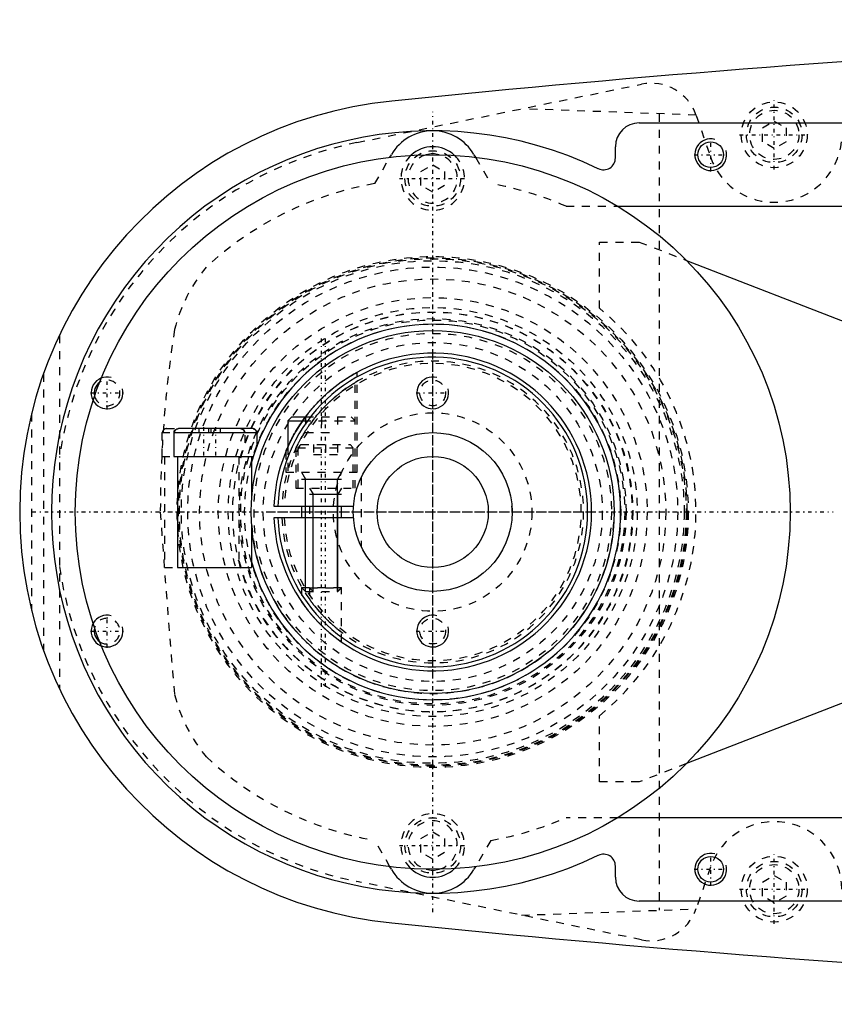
# Model space of a CAD drawing. Extents: x -502 to 139, y -105 to 105.
# Tile 1 of 9: x -502 to -399, y -62 to 62. Entities that reach past the tile are written whole.
import ezdxf

# ---------------------------------------------------------------- set-up
doc = ezdxf.new("R2010")
doc.units = 0
doc.linetypes.add('CENTER', pattern=[1.5, 0.45, -0.5, 0.05, -0.5])
doc.linetypes.add('DASHED', pattern=[2, 1, -1])
for name, color, linetype in [('AM_0', 7, 'CONTINUOUS'), ('AM_10', 7, 'CONTINUOUS'), ('AM_3', 7, 'DASHED'), ('AM_7', 7, 'CENTER')]:
    doc.layers.add(name, color=color, linetype=linetype)

msp = doc.modelspace()

# ---------------------------------------------------------------- linework, layer by layer
at = {"layer": 'AM_0', "color": 7, "linetype": 'CONTINUOUS'}
for p, q in [((-424, 49), (-325, 49)), ((-427, 44.59), (-427, 46)), ((-455.38, 44.68), (-455.19, 45)), ((-444.81, 45), (-444.62, 44.68)), ((-426.7, 38.5), (-333, 38.5)), ((-418.04, 31.68), (-372.56, 13.98)), ((-467.75, 12), (-468.25, 11.5)), ((-468.25, 11.5), (-468.25, 8.18)), ((-468.25, 11.5), (-466.36, 11.5)), ((-467.75, 12), (-466, 12)), ((-482.6, 10), (-482.6, 7)), ((-482.6, 10), (-472.1, 10)), ((-482.5, 10.15), (-482.5, 10.3)), ((-472.69, 10.5), (-482.01, 10.5)), ((-472.15, 10.22), (-472.15, 10)), ((-472.1, 8.42), (-472.1, 10)), ((-482.6, 7), (-472.59, 7)), ((-482.15, 7), (-482.15, -7)), ((-472.8, 7), (-472.8, 1.51)), ((-469.99, 0.75), (-459.97, 0.75)), ((-466.5, 0.75), (-466.5, -0.75)), ((-461.5, -0.75), (-461.5, 0.75)), ((-459.97, -0.75), (-469.99, -0.75)), ((-472.8, -1.51), (-472.8, -7)), ((-482.15, -7), (-472.8, -7)), ((-372.56, -13.98), (-418.04, -31.68)), ((-333, -38.5), (-426.7, -38.5)), ((-427, -46), (-427, -44.59)), ((-455.19, -45), (-455.38, -44.68)), ((-444.62, -44.68), (-444.81, -45)), ((-325, -49), (-424, -49))]:
    msp.add_line(p, q, dxfattribs=at)
for points in [[(-466, 12, 0), (-465.95, 12.07, 0), (-465.85, 12.2, 0), (-465.74, 12.34, 0), (-465.69, 12.4, 0), (-465.64, 12.47, 0), (-465.53, 12.6, 0), (-465.42, 12.73, 0), (-465.31, 12.86, 0), (-465.2, 12.99, 0), (-465.09, 13.12, 0), (-465.04, 13.19, 0), (-464.98, 13.25, 0), (-464.87, 13.38, 0), (-464.75, 13.5, 0), (-464.64, 13.63, 0), (-464.52, 13.75, 0), (-464.41, 13.87, 0), (-464.35, 13.93, 0), (-464.29, 13.99, 0), (-464.17, 14.11, 0), (-464.06, 14.23, 0), (-464, 14.28, 0)], [(-482.5, 10.15, 0), (-482.5, 10.15, 0), (-482.5, 10.16, 0), (-482.5, 10.16, 0), (-482.49, 10.16, 0), (-482.49, 10.17, 0), (-482.49, 10.17, 0), (-482.49, 10.18, 0), (-482.49, 10.18, 0), (-482.49, 10.19, 0), (-482.48, 10.19, 0), (-482.48, 10.2, 0), (-482.48, 10.2, 0), (-482.48, 10.2, 0), (-482.48, 10.21, 0), (-482.47, 10.21, 0), (-482.47, 10.22, 0), (-482.47, 10.22, 0), (-482.47, 10.23, 0), (-482.47, 10.23, 0), (-482.46, 10.24, 0), (-482.46, 10.24, 0), (-482.46, 10.24, 0), (-482.46, 10.25, 0), (-482.45, 10.25, 0), (-482.45, 10.26, 0), (-482.45, 10.26, 0), (-482.45, 10.26, 0), (-482.44, 10.27, 0), (-482.44, 10.27, 0), (-482.44, 10.28, 0), (-482.43, 10.28, 0), (-482.43, 10.29, 0), (-482.43, 10.29, 0), (-482.43, 10.29, 0), (-482.42, 10.3, 0), (-482.42, 10.3, 0), (-482.42, 10.31, 0), (-482.41, 10.31, 0), (-482.41, 10.32, 0), (-482.41, 10.32, 0), (-482.4, 10.32, 0), (-482.4, 10.32, 0), (-482.4, 10.33, 0), (-482.38, 10.34, 0), (-482.37, 10.36, 0), (-482.36, 10.36, 0), (-482.36, 10.37, 0), (-482.36, 10.37, 0), (-482.36, 10.37, 0), (-482.35, 10.37, 0), (-482.35, 10.38, 0), (-482.34, 10.38, 0), (-482.34, 10.39, 0), (-482.33, 10.39, 0), (-482.33, 10.39, 0), (-482.33, 10.39, 0), (-482.32, 10.4, 0), (-482.32, 10.4, 0), (-482.32, 10.4, 0), (-482.31, 10.4, 0), (-482.31, 10.41, 0), (-482.3, 10.41, 0), (-482.3, 10.41, 0), (-482.3, 10.41, 0), (-482.29, 10.42, 0), (-482.29, 10.42, 0), (-482.28, 10.42, 0), (-482.28, 10.43, 0), (-482.27, 10.43, 0), (-482.27, 10.43, 0), (-482.27, 10.43, 0), (-482.26, 10.44, 0), (-482.26, 10.44, 0), (-482.24, 10.45, 0), (-482.21, 10.46, 0), (-482.19, 10.47, 0), (-482.18, 10.47, 0), (-482.18, 10.47, 0), (-482.17, 10.47, 0), (-482.17, 10.48, 0), (-482.16, 10.48, 0), (-482.16, 10.48, 0), (-482.15, 10.48, 0), (-482.15, 10.48, 0), (-482.14, 10.48, 0), (-482.14, 10.48, 0), (-482.14, 10.49, 0), (-482.13, 10.49, 0), (-482.12, 10.49, 0), (-482.12, 10.49, 0), (-482.12, 10.49, 0), (-482.11, 10.49, 0), (-482.11, 10.49, 0), (-482.1, 10.49, 0), (-482.1, 10.49, 0), (-482.09, 10.49, 0), (-482.09, 10.49, 0), (-482.07, 10.5, 0), (-482.03, 10.5, 0), (-482.01, 10.5, 0)], [(-472.18, 10, 0), (-472.18, 10, 0), (-472.18, 10.01, 0), (-472.18, 10.02, 0), (-472.18, 10.02, 0), (-472.18, 10.02, 0), (-472.18, 10.03, 0), (-472.18, 10.04, 0), (-472.18, 10.05, 0), (-472.18, 10.05, 0), (-472.18, 10.06, 0), (-472.18, 10.07, 0), (-472.18, 10.07, 0), (-472.18, 10.08, 0), (-472.18, 10.08, 0), (-472.19, 10.09, 0), (-472.19, 10.1, 0), (-472.19, 10.11, 0), (-472.19, 10.11, 0), (-472.19, 10.11, 0), (-472.19, 10.12, 0), (-472.19, 10.13, 0), (-472.2, 10.13, 0), (-472.2, 10.13, 0), (-472.2, 10.14, 0), (-472.2, 10.15, 0), (-472.2, 10.15, 0), (-472.2, 10.16, 0), (-472.21, 10.16, 0), (-472.21, 10.17, 0), (-472.21, 10.18, 0), (-472.21, 10.18, 0), (-472.22, 10.19, 0), (-472.22, 10.19, 0), (-472.22, 10.2, 0), (-472.22, 10.2, 0), (-472.22, 10.21, 0), (-472.23, 10.22, 0), (-472.23, 10.22, 0), (-472.23, 10.23, 0), (-472.24, 10.23, 0), (-472.24, 10.23, 0), (-472.24, 10.24, 0), (-472.24, 10.25, 0), (-472.25, 10.25, 0), (-472.25, 10.26, 0), (-472.26, 10.27, 0), (-472.26, 10.27, 0), (-472.26, 10.27, 0), (-472.26, 10.28, 0), (-472.27, 10.29, 0), (-472.27, 10.29, 0), (-472.28, 10.3, 0), (-472.28, 10.3, 0), (-472.28, 10.31, 0), (-472.29, 10.31, 0), (-472.29, 10.32, 0), (-472.3, 10.32, 0), (-472.3, 10.33, 0), (-472.31, 10.33, 0), (-472.31, 10.34, 0), (-472.31, 10.34, 0), (-472.32, 10.34, 0), (-472.32, 10.35, 0), (-472.33, 10.35, 0), (-472.33, 10.35, 0), (-472.33, 10.36, 0), (-472.34, 10.36, 0), (-472.34, 10.37, 0), (-472.34, 10.37, 0), (-472.35, 10.37, 0), (-472.35, 10.38, 0), (-472.36, 10.38, 0), (-472.36, 10.39, 0), (-472.37, 10.39, 0), (-472.37, 10.4, 0), (-472.38, 10.4, 0), (-472.38, 10.4, 0), (-472.39, 10.4, 0), (-472.39, 10.41, 0), (-472.4, 10.41, 0), (-472.41, 10.42, 0), (-472.41, 10.42, 0), (-472.41, 10.42, 0), (-472.42, 10.42, 0), (-472.42, 10.43, 0), (-472.43, 10.43, 0), (-472.44, 10.44, 0), (-472.44, 10.44, 0), (-472.45, 10.44, 0), (-472.45, 10.44, 0), (-472.46, 10.45, 0), (-472.46, 10.45, 0), (-472.47, 10.45, 0), (-472.48, 10.46, 0), (-472.48, 10.46, 0), (-472.49, 10.46, 0), (-472.49, 10.46, 0), (-472.5, 10.46, 0), (-472.5, 10.47, 0), (-472.51, 10.47, 0), (-472.52, 10.47, 0), (-472.52, 10.47, 0), (-472.53, 10.48, 0), (-472.53, 10.48, 0), (-472.54, 10.48, 0), (-472.54, 10.48, 0), (-472.55, 10.48, 0), (-472.55, 10.48, 0), (-472.56, 10.48, 0), (-472.57, 10.49, 0), (-472.57, 10.49, 0), (-472.58, 10.49, 0), (-472.58, 10.49, 0), (-472.59, 10.49, 0), (-472.6, 10.49, 0), (-472.6, 10.49, 0), (-472.61, 10.49, 0), (-472.62, 10.5, 0), (-472.62, 10.5, 0), (-472.62, 10.5, 0), (-472.63, 10.5, 0), (-472.64, 10.5, 0), (-472.65, 10.5, 0), (-472.65, 10.5, 0), (-472.66, 10.5, 0), (-472.66, 10.5, 0), (-472.67, 10.5, 0), (-472.68, 10.5, 0), (-472.68, 10.5, 0), (-472.69, 10.5, 0)], [(-472.6, 10.49, 0), (-472.6, 10.49, 0), (-472.59, 10.49, 0), (-472.58, 10.49, 0), (-472.58, 10.49, 0), (-472.58, 10.49, 0), (-472.57, 10.49, 0), (-472.56, 10.48, 0), (-472.56, 10.48, 0), (-472.55, 10.48, 0), (-472.54, 10.48, 0), (-472.54, 10.48, 0), (-472.54, 10.48, 0), (-472.53, 10.48, 0), (-472.52, 10.47, 0), (-472.52, 10.47, 0), (-472.51, 10.47, 0), (-472.5, 10.47, 0), (-472.5, 10.47, 0), (-472.5, 10.46, 0), (-472.49, 10.46, 0), (-472.48, 10.46, 0), (-472.48, 10.46, 0)], [(-472.46, 10.45, 0), (-472.45, 10.44, 0), (-472.43, 10.43, 0), (-472.41, 10.42, 0), (-472.39, 10.41, 0)], [(-472.37, 10.39, 0), (-472.36, 10.39, 0), (-472.34, 10.37, 0), (-472.33, 10.35, 0), (-472.32, 10.35, 0), (-472.31, 10.34, 0), (-472.29, 10.32, 0), (-472.28, 10.3, 0), (-472.26, 10.28, 0), (-472.25, 10.25, 0), (-472.24, 10.23, 0), (-472.23, 10.22, 0), (-472.22, 10.21, 0), (-472.21, 10.19, 0), (-472.21, 10.16, 0), (-472.2, 10.14, 0), (-472.19, 10.11, 0), (-472.19, 10.09, 0), (-472.18, 10.08, 0), (-472.18, 10.06, 0), (-472.18, 10.04, 0), (-472.18, 10.01, 0), (-472.18, 10, 0)], [(-468.5, 7.6, 0), (-468.5, 7.6, 0), (-468.5, 7.6, 0), (-468.49, 7.61, 0), (-468.49, 7.62, 0), (-468.49, 7.63, 0), (-468.48, 7.64, 0), (-468.47, 7.67, 0), (-468.46, 7.69, 0), (-468.45, 7.72, 0), (-468.44, 7.75, 0), (-468.43, 7.77, 0), (-468.42, 7.78, 0), (-468.41, 7.82, 0), (-468.39, 7.86, 0), (-468.37, 7.9, 0), (-468.35, 7.95, 0), (-468.33, 8, 0), (-468.32, 8.02, 0), (-468.31, 8.05, 0), (-468.29, 8.1, 0), (-468.26, 8.15, 0), (-468.25, 8.18, 0)], [(-461.5, -16.36, 0), (-461.5, -16.36, 0), (-461.5, -16.36, 0), (-461.51, -16.36, 0), (-461.51, -16.35, 0), (-461.52, -16.35, 0), (-461.53, -16.34, 0), (-461.55, -16.33, 0), (-461.56, -16.32, 0), (-461.59, -16.3, 0), (-461.61, -16.29, 0), (-461.62, -16.28, 0), (-461.64, -16.27, 0), (-461.67, -16.24, 0), (-461.7, -16.22, 0), (-461.73, -16.2, 0), (-461.77, -16.17, 0), (-461.81, -16.14, 0), (-461.83, -16.12, 0), (-461.85, -16.11, 0), (-461.9, -16.08, 0), (-461.94, -16.04, 0), (-461.97, -16.02, 0), (-461.99, -16.01, 0), (-462.04, -15.97, 0), (-462.09, -15.93, 0), (-462.12, -15.91, 0), (-462.14, -15.89, 0), (-462.19, -15.85, 0), (-462.25, -15.81, 0), (-462.3, -15.77, 0), (-462.36, -15.73, 0), (-462.41, -15.68, 0), (-462.44, -15.66, 0), (-462.47, -15.63, 0), (-462.53, -15.59, 0), (-462.59, -15.54, 0), (-462.65, -15.49, 0), (-462.72, -15.44, 0), (-462.78, -15.38, 0), (-462.81, -15.36, 0), (-462.85, -15.33, 0), (-462.91, -15.28, 0), (-462.98, -15.22, 0), (-463.04, -15.16, 0), (-463.11, -15.11, 0), (-463.17, -15.05, 0), (-463.21, -15.02, 0), (-463.24, -14.99, 0), (-463.31, -14.93, 0), (-463.37, -14.87, 0), (-463.44, -14.81, 0), (-463.5, -14.75, 0), (-463.57, -14.69, 0), (-463.6, -14.66, 0), (-463.64, -14.63, 0), (-463.7, -14.57, 0), (-463.77, -14.51, 0), (-463.83, -14.45, 0), (-463.89, -14.39, 0), (-463.95, -14.33, 0), (-463.98, -14.3, 0), (-464.02, -14.27, 0), (-464.08, -14.21, 0), (-464.14, -14.15, 0), (-464.17, -14.12, 0), (-464.2, -14.08, 0), (-464.26, -14.02, 0), (-464.32, -13.96, 0), (-464.35, -13.93, 0), (-464.38, -13.9, 0), (-464.45, -13.83, 0), (-464.51, -13.77, 0), (-464.57, -13.7, 0), (-464.63, -13.64, 0), (-464.69, -13.57, 0), (-464.72, -13.54, 0), (-464.75, -13.5, 0), (-464.81, -13.44, 0), (-464.87, -13.37, 0), (-464.93, -13.31, 0), (-464.99, -13.24, 0), (-465.05, -13.17, 0), (-465.08, -13.14, 0), (-465.11, -13.11, 0), (-465.16, -13.04, 0), (-465.22, -12.98, 0), (-465.27, -12.91, 0), (-465.33, -12.85, 0), (-465.38, -12.78, 0), (-465.41, -12.75, 0), (-465.44, -12.72, 0), (-465.49, -12.65, 0), (-465.54, -12.59, 0), (-465.59, -12.53, 0), (-465.64, -12.47, 0), (-465.69, -12.41, 0), (-465.71, -12.38, 0), (-465.73, -12.35, 0), (-465.78, -12.29, 0), (-465.83, -12.23, 0), (-465.87, -12.17, 0), (-465.91, -12.12, 0), (-465.95, -12.06, 0), (-465.97, -12.03, 0), (-465.99, -12.01, 0), (-466.04, -11.95, 0), (-466.08, -11.9, 0), (-466.1, -11.87, 0), (-466.11, -11.85, 0), (-466.15, -11.79, 0), (-466.19, -11.74, 0), (-466.21, -11.72, 0), (-466.23, -11.69, 0), (-466.26, -11.65, 0), (-466.29, -11.6, 0), (-466.32, -11.56, 0), (-466.35, -11.52, 0), (-466.38, -11.48, 0), (-466.39, -11.46, 0), (-466.4, -11.45, 0), (-466.42, -11.42, 0), (-466.44, -11.39, 0), (-466.46, -11.37, 0), (-466.47, -11.34, 0), (-466.48, -11.33, 0), (-466.49, -11.32, 0), (-466.49, -11.32, 0), (-466.5, -11.31, 0), (-466.5, -11.3, 0), (-466.5, -11.3, 0)]]:
    msp.add_polyline3d(points, dxfattribs=at)
for centre, radius in [((-415, 45), 1.62), ((-450, 0), 45), ((-450, 0), 22.85), ((-450, 0), 10), ((-450, 0), 7), ((-415, -45), 1.62)]:
    msp.add_circle(centre, radius, dxfattribs=at)
for centre, radius, start, end in [((-252.42, -1937.95), 2000, 90.38915, 95.81789), ((-450, 0), 52, 95.6838, 264.3162), ((-424, 46), 3, 90, 180), ((-450, 0), 48, 64.2565, 295.7435), ((-450, 42), 6, 30.032, 149.968), ((-450, 42), 4, 46.8166, 133.1834), ((-450, 42), 3.1, 74.8839, 105.1161), ((-428.5, 44.59), 1.5, 244.2565, 0), ((-450, 0), 23.65, 195.4078, 164.5922), ((-450, 0), 20, 182.1491, 177.8509), ((-450, 0), 19.5, 182.2042, 177.7958), ((-491, 15), 1.62, 125.21, 194.5995), ((-482.1, 10), 0.5, 143.1301, 180), ((-472.6, 10), 0.5, 0, 25.8419), ((-491, -15), 1.62, 165.4005, 234.79), ((-428.5, -44.59), 1.5, 0, 115.7435), ((-450, -42), 6, 210.032, 329.968), ((-450, -42), 4, 226.8166, 313.1834), ((-450, -42), 3.1, 254.8839, 285.1161), ((-424, -46), 3, 180, 270), ((-252.42, 1937.95), 2000, 264.18211, 269.61085)]:
    msp.add_arc(centre, radius, start, end, dxfattribs=at)
at = {"layer": 'AM_10', "color": 7, "linetype": 'CONTINUOUS'}
for p, q in [((-466.5, 5), (-466.01, 4.15)), ((-461.5, 5), (-461.99, 4.15)), ((-466.5, 4.15), (-461.5, 4.15)), ((-466.01, -10), (-466.01, 4.15)), ((-461.99, -10), (-461.99, 4.15)), ((-465.5, 3), (-465.07, 2.26)), ((-461.5, 3), (-461.93, 2.26)), ((-465.5, 2.26), (-461.5, 2.26)), ((-465.07, -10), (-465.07, 2.26)), ((-461.93, -10), (-461.93, 2.26))]:
    msp.add_line(p, q, dxfattribs=at)
for centre in [(-415, 45), (-491, 15), (-450, 15), (-491, -15), (-450, -15), (-415, -45)]:
    msp.add_arc(centre, 2, 75, 15, dxfattribs=at)
at = {"layer": 'AM_3', "color": 6, "linetype": 'DASHED'}
for p, q in [((-459.54, 46.53), (-423.7, 53.88)), ((-416.84, 49.99), (-438.83, 50.78)), ((-421.5, 50.13), (-421.5, -50.13)), ((-416.82, 49.95), (-415.04, 44.74)), ((-408.5, 48.37), (-407, 49.23)), ((-408.5, 46.63), (-408.5, 48.37)), ((-407, 49.23), (-405.5, 48.37)), ((-405.5, 48.37), (-405.5, 46.63)), ((-407, 45.77), (-408.5, 46.63)), ((-405.5, 46.63), (-407, 45.77)), ((-457.3, 41.36), (-455.38, 44.68)), ((-444.62, 44.68), (-442.7, 41.36)), ((-451.5, 42.87), (-450, 43.73)), ((-450, 43.73), (-448.5, 42.87)), ((-451.5, 41.13), (-451.5, 42.87)), ((-448.5, 42.87), (-448.5, 41.13)), ((-450, 40.27), (-451.5, 41.13)), ((-448.5, 41.13), (-450, 40.27)), ((-433.21, 38.5), (-426.7, 38.5)), ((-429, 34), (-424, 34)), ((-429, 25.65), (-429, 34)), ((-424, 34), (-418.04, 31.68)), ((-497, 22.25), (-497, -22.25)), ((-499, 17.41), (-499, -17.41)), ((-459.5, 5), (-459.5, 17.6)), ((-459.75, 3), (-459.75, 16.31)), ((-500.5, 12.4), (-500.5, -12.4)), ((-466.36, 11.5), (-459.75, 11.5)), ((-466, 12), (-460.25, 12)), ((-466, 12), (-466, 10)), ((-464, 12), (-464, 10)), ((-462, 12), (-462, 10)), ((-459.75, 11.5), (-460.25, 12)), ((-484.1, 10), (-484.1, 7)), ((-484.1, 10), (-482.6, 10)), ((-483.51, 10.5), (-482.01, 10.5)), ((-482.5, 10.15), (-482.5, 10)), ((-479.45, 10.5), (-479.45, 10)), ((-478.25, 10.5), (-478.25, 10)), ((-477.95, 10.5), (-477.95, 10)), ((-476.75, 10.5), (-476.75, 10)), ((-473.6, 8.69), (-473.6, 10)), ((-466, 10), (-462, 10)), ((-468.5, 7.6), (-468.5, 5)), ((-468.25, 8.18), (-468.25, 5)), ((-467.25, 7.96), (-467.25, 3)), ((-466.6, 8.5), (-467, 8.1)), ((-467, 8.1), (-467, 3)), ((-467, 8.1), (-460, 8.1)), ((-466.6, 8.5), (-460.4, 8.5)), ((-465, 8.5), (-465, 7.25)), ((-463.5, 8.5), (-463.5, 7.25)), ((-462, 8.5), (-462, 7.25)), ((-460, 8.1), (-460.4, 8.5)), ((-460, 3), (-460, 8.1)), ((-484.1, 7), (-482.15, 7)), ((-483.75, 7), (-483.75, -7)), ((-474.4, 7), (-474.4, -7)), ((-465, 7.25), (-462, 7.25)), ((-468.5, 5), (-459.5, 5)), ((-459, 4.36), (-459, -4.36)), ((-467.25, 3), (-459.75, 3)), ((-468.99, 0.75), (-468.68, 0.75)), ((-465.5, 0.75), (-465.5, -0.75)), ((-468.68, -0.75), (-468.99, -0.75)), ((-483.75, -7), (-482.15, -7)), ((-466.5, -9.51), (-466.5, -11.3)), ((-466.5, -9.51), (-466.01, -10)), ((-466.5, -9.51), (-461.5, -9.51)), ((-465.5, -9.57), (-465.5, -10.99)), ((-465.5, -9.57), (-465.07, -10)), ((-465.5, -9.57), (-461.5, -9.57)), ((-461.99, -10), (-461.5, -9.51)), ((-461.93, -10), (-461.5, -9.57)), ((-461.5, -16.36), (-461.5, -9.51)), ((-466.01, -10), (-461.93, -10)), ((-429, -34), (-429, -25.65)), ((-418.04, -31.68), (-424, -34)), ((-424, -34), (-429, -34)), ((-426.7, -38.5), (-433.21, -38.5)), ((-451.5, -41.13), (-450, -40.27)), ((-450, -40.27), (-448.5, -41.13)), ((-455.38, -44.68), (-457.3, -41.36)), ((-451.5, -42.87), (-451.5, -41.13)), ((-448.5, -41.13), (-448.5, -42.87)), ((-442.7, -41.36), (-444.62, -44.68)), ((-450, -43.73), (-451.5, -42.87)), ((-448.5, -42.87), (-450, -43.73)), ((-415.04, -44.74), (-416.82, -49.95)), ((-408.5, -46.63), (-407, -45.77)), ((-407, -45.77), (-405.5, -46.63)), ((-423.7, -53.88), (-459.54, -46.53)), ((-408.5, -48.37), (-408.5, -46.63)), ((-405.5, -46.63), (-405.5, -48.37)), ((-407, -49.23), (-408.5, -48.37)), ((-405.5, -48.37), (-407, -49.23)), ((-438.83, -50.78), (-416.84, -49.99))]:
    msp.add_line(p, q, dxfattribs=at)
for points in [[(-464, 14.28, 0), (-463.85, 14.43, 0), (-463.52, 14.73, 0), (-463.19, 15.03, 0), (-463.02, 15.18, 0), (-462.85, 15.32, 0), (-462.65, 15.49, 0), (-462.6, 15.53, 0), (-462.54, 15.58, 0), (-462.51, 15.6, 0), (-462.48, 15.63, 0), (-462.43, 15.67, 0), (-462.37, 15.72, 0), (-462.31, 15.76, 0), (-462.26, 15.81, 0), (-462.2, 15.85, 0), (-462.17, 15.87, 0), (-462.14, 15.89, 0), (-462.09, 15.94, 0), (-462.03, 15.98, 0), (-461.97, 16.02, 0), (-461.92, 16.06, 0), (-461.86, 16.1, 0), (-461.83, 16.12, 0), (-461.81, 16.14, 0), (-461.75, 16.18, 0), (-461.7, 16.22, 0), (-461.64, 16.26, 0), (-461.59, 16.3, 0), (-461.53, 16.34, 0), (-461.51, 16.36, 0), (-461.48, 16.38, 0), (-461.43, 16.41, 0), (-461.37, 16.45, 0), (-461.32, 16.49, 0), (-461.27, 16.52, 0), (-461.22, 16.56, 0), (-461.19, 16.57, 0), (-461.17, 16.59, 0), (-461.12, 16.62, 0), (-461.07, 16.66, 0), (-461.04, 16.67, 0), (-461.02, 16.69, 0), (-460.97, 16.72, 0), (-460.92, 16.75, 0), (-460.9, 16.77, 0), (-460.88, 16.78, 0), (-460.83, 16.81, 0), (-460.78, 16.84, 0), (-460.74, 16.87, 0), (-460.69, 16.9, 0), (-460.65, 16.93, 0), (-460.63, 16.94, 0), (-460.6, 16.96, 0), (-460.56, 16.98, 0), (-460.52, 17.01, 0), (-460.47, 17.04, 0), (-460.43, 17.06, 0), (-460.39, 17.09, 0), (-460.37, 17.1, 0), (-460.35, 17.11, 0), (-460.31, 17.14, 0), (-460.27, 17.16, 0), (-460.23, 17.19, 0), (-460.19, 17.21, 0), (-460.15, 17.23, 0), (-460.14, 17.24, 0), (-460.12, 17.25, 0), (-460.08, 17.27, 0), (-460.05, 17.29, 0), (-460.01, 17.31, 0), (-459.98, 17.33, 0), (-459.95, 17.35, 0), (-459.93, 17.36, 0), (-459.92, 17.37, 0), (-459.89, 17.39, 0), (-459.86, 17.4, 0), (-459.83, 17.42, 0), (-459.8, 17.43, 0), (-459.77, 17.45, 0), (-459.76, 17.46, 0), (-459.75, 17.46, 0), (-459.73, 17.48, 0), (-459.7, 17.49, 0), (-459.69, 17.49, 0), (-459.68, 17.5, 0), (-459.66, 17.51, 0), (-459.64, 17.52, 0), (-459.63, 17.53, 0), (-459.62, 17.53, 0), (-459.61, 17.54, 0), (-459.59, 17.55, 0), (-459.58, 17.56, 0), (-459.56, 17.56, 0), (-459.55, 17.57, 0), (-459.55, 17.57, 0), (-459.54, 17.58, 0), (-459.53, 17.58, 0), (-459.52, 17.59, 0), (-459.52, 17.59, 0), (-459.51, 17.59, 0), (-459.51, 17.6, 0), (-459.51, 17.6, 0), (-459.5, 17.6, 0), (-459.5, 17.6, 0), (-459.5, 17.6, 0), (-459.5, 17.6, 0)], [(-464.73, 12, 0), (-464.58, 12.19, 0), (-464.26, 12.55, 0), (-463.94, 12.91, 0), (-463.78, 13.08, 0), (-463.62, 13.25, 0), (-463.43, 13.44, 0), (-463.38, 13.49, 0), (-463.32, 13.55, 0), (-463.29, 13.58, 0), (-463.27, 13.6, 0), (-463.21, 13.66, 0), (-463.15, 13.71, 0), (-463.09, 13.77, 0), (-463.04, 13.82, 0), (-462.98, 13.88, 0), (-462.95, 13.9, 0), (-462.92, 13.93, 0), (-462.86, 13.99, 0), (-462.8, 14.04, 0), (-462.74, 14.09, 0), (-462.68, 14.15, 0), (-462.62, 14.2, 0), (-462.59, 14.23, 0), (-462.56, 14.25, 0), (-462.5, 14.31, 0), (-462.44, 14.36, 0), (-462.38, 14.41, 0), (-462.32, 14.46, 0), (-462.26, 14.51, 0), (-462.23, 14.54, 0), (-462.2, 14.56, 0), (-462.14, 14.61, 0), (-462.08, 14.66, 0), (-462.02, 14.71, 0), (-461.96, 14.76, 0), (-461.9, 14.81, 0), (-461.87, 14.83, 0), (-461.84, 14.86, 0), (-461.78, 14.9, 0), (-461.73, 14.95, 0), (-461.7, 14.97, 0), (-461.67, 15, 0), (-461.61, 15.04, 0), (-461.55, 15.09, 0), (-461.52, 15.11, 0), (-461.49, 15.13, 0), (-461.44, 15.17, 0), (-461.38, 15.21, 0), (-461.32, 15.26, 0), (-461.27, 15.3, 0), (-461.21, 15.34, 0), (-461.19, 15.36, 0), (-461.16, 15.38, 0), (-461.11, 15.42, 0), (-461.05, 15.45, 0), (-461, 15.49, 0), (-460.95, 15.53, 0), (-460.9, 15.56, 0), (-460.88, 15.58, 0), (-460.85, 15.6, 0), (-460.8, 15.63, 0), (-460.76, 15.66, 0), (-460.71, 15.7, 0), (-460.66, 15.73, 0), (-460.62, 15.76, 0), (-460.59, 15.77, 0), (-460.57, 15.79, 0), (-460.52, 15.82, 0), (-460.48, 15.85, 0), (-460.44, 15.88, 0), (-460.39, 15.9, 0), (-460.35, 15.93, 0), (-460.33, 15.94, 0), (-460.31, 15.96, 0), (-460.27, 15.98, 0), (-460.23, 16.01, 0), (-460.2, 16.03, 0), (-460.16, 16.05, 0), (-460.13, 16.08, 0), (-460.11, 16.09, 0), (-460.09, 16.1, 0), (-460.06, 16.12, 0), (-460.03, 16.14, 0), (-460.02, 16.15, 0), (-460, 16.15, 0), (-459.97, 16.17, 0), (-459.95, 16.19, 0), (-459.93, 16.2, 0), (-459.92, 16.2, 0), (-459.9, 16.22, 0), (-459.88, 16.23, 0), (-459.86, 16.24, 0), (-459.84, 16.25, 0), (-459.82, 16.26, 0), (-459.82, 16.27, 0), (-459.81, 16.27, 0), (-459.8, 16.28, 0), (-459.78, 16.29, 0), (-459.77, 16.29, 0), (-459.77, 16.3, 0), (-459.76, 16.3, 0), (-459.76, 16.3, 0), (-459.75, 16.3, 0), (-459.75, 16.31, 0), (-459.75, 16.31, 0), (-459.75, 16.31, 0)], [(-468.25, 8.18, 0), (-468.21, 8.27, 0), (-468.13, 8.44, 0), (-468.04, 8.63, 0), (-467.99, 8.73, 0), (-467.95, 8.83, 0), (-467.84, 9.03, 0), (-467.74, 9.24, 0), (-467.63, 9.45, 0), (-467.51, 9.66, 0), (-467.4, 9.87, 0), (-467.33, 9.98, 0), (-467.27, 10.08, 0), (-467.14, 10.3, 0), (-467.01, 10.52, 0), (-466.87, 10.75, 0), (-466.72, 10.97, 0), (-466.57, 11.2, 0), (-466.49, 11.31, 0), (-466.41, 11.43, 0), (-466.25, 11.66, 0), (-466.09, 11.89, 0), (-466, 12, 0)], [(-466, 10.25, 0), (-465.97, 10.29, 0), (-465.91, 10.39, 0), (-465.85, 10.48, 0), (-465.81, 10.53, 0), (-465.78, 10.58, 0), (-465.72, 10.68, 0), (-465.65, 10.78, 0), (-465.58, 10.87, 0), (-465.51, 10.97, 0), (-465.44, 11.07, 0), (-465.41, 11.12, 0), (-465.37, 11.17, 0), (-465.3, 11.27, 0), (-465.23, 11.36, 0), (-465.15, 11.46, 0), (-465.08, 11.56, 0), (-465, 11.66, 0), (-464.96, 11.71, 0), (-464.93, 11.76, 0), (-464.85, 11.85, 0), (-464.77, 11.95, 0), (-464.73, 12, 0)], [(-483.93, 10.28, 0), (-483.94, 10.28, 0), (-483.95, 10.26, 0), (-483.96, 10.25, 0), (-483.96, 10.24, 0), (-483.96, 10.23, 0), (-483.97, 10.22, 0), (-483.98, 10.2, 0), (-483.98, 10.19, 0), (-483.99, 10.17, 0), (-484, 10.16, 0), (-484, 10.15, 0), (-484, 10.14, 0), (-484.01, 10.13, 0), (-484.01, 10.11, 0), (-484.01, 10.09, 0), (-484.02, 10.07, 0), (-484.02, 10.06, 0), (-484.02, 10.05, 0), (-484.02, 10.04, 0), (-484.02, 10.02, 0), (-484.02, 10.01, 0), (-484.02, 10, 0)], [(-484, 10.14, 0), (-484, 10.13, 0), (-484.01, 10.12, 0), (-484.01, 10.12, 0), (-484.01, 10.11, 0), (-484.01, 10.11, 0), (-484.01, 10.1, 0), (-484.01, 10.09, 0), (-484.01, 10.09, 0), (-484.02, 10.08, 0), (-484.02, 10.07, 0), (-484.02, 10.07, 0), (-484.02, 10.06, 0), (-484.02, 10.06, 0), (-484.02, 10.05, 0), (-484.02, 10.04, 0), (-484.02, 10.03, 0), (-484.02, 10.03, 0), (-484.02, 10.02, 0), (-484.02, 10.02, 0), (-484.02, 10.01, 0), (-484.02, 10, 0), (-484.02, 10, 0)], [(-483.98, 10.2, 0), (-483.98, 10.2, 0), (-483.99, 10.18, 0), (-483.99, 10.17, 0), (-484, 10.16, 0)], [(-484, 10.16, 0), (-484, 10.16, 0), (-484, 10.15, 0), (-484, 10.14, 0), (-484, 10.14, 0)], [(-483.97, 10.23, 0), (-483.97, 10.22, 0), (-483.97, 10.21, 0), (-483.98, 10.21, 0), (-483.98, 10.2, 0)], [(-483.94, 10.27, 0), (-483.95, 10.26, 0), (-483.96, 10.25, 0), (-483.96, 10.23, 0), (-483.97, 10.23, 0)], [(-483.93, 10.28, 0), (-483.93, 10.28, 0), (-483.94, 10.28, 0), (-483.94, 10.27, 0), (-483.94, 10.27, 0)], [(-483.51, 10.5, 0), (-483.53, 10.5, 0), (-483.55, 10.5, 0), (-483.58, 10.5, 0), (-483.59, 10.49, 0), (-483.61, 10.49, 0), (-483.64, 10.49, 0), (-483.66, 10.48, 0), (-483.69, 10.47, 0), (-483.71, 10.46, 0), (-483.74, 10.45, 0), (-483.75, 10.44, 0), (-483.76, 10.44, 0), (-483.79, 10.42, 0), (-483.81, 10.41, 0), (-483.83, 10.39, 0), (-483.85, 10.37, 0), (-483.87, 10.36, 0), (-483.88, 10.35, 0), (-483.89, 10.34, 0), (-483.91, 10.32, 0), (-483.92, 10.3, 0), (-483.93, 10.28, 0)], [(-483.9, 10.33, 0), (-483.9, 10.32, 0), (-483.92, 10.31, 0), (-483.93, 10.29, 0), (-483.93, 10.28, 0)], [(-483.88, 10.35, 0), (-483.88, 10.34, 0), (-483.89, 10.34, 0), (-483.89, 10.33, 0), (-483.9, 10.33, 0)], [(-483.51, 10.5, 0), (-483.52, 10.5, 0), (-483.55, 10.5, 0), (-483.57, 10.5, 0), (-483.58, 10.5, 0), (-483.59, 10.49, 0), (-483.62, 10.49, 0), (-483.64, 10.48, 0), (-483.66, 10.48, 0), (-483.68, 10.47, 0), (-483.7, 10.46, 0), (-483.71, 10.46, 0), (-483.72, 10.46, 0), (-483.74, 10.45, 0), (-483.76, 10.44, 0), (-483.78, 10.42, 0), (-483.8, 10.41, 0), (-483.82, 10.4, 0), (-483.83, 10.39, 0), (-483.84, 10.38, 0), (-483.86, 10.37, 0), (-483.87, 10.35, 0), (-483.88, 10.35, 0)], [(-474.19, 10.5, 0), (-474.18, 10.5, 0), (-474.18, 10.5, 0), (-474.17, 10.5, 0), (-474.16, 10.5, 0), (-474.16, 10.5, 0), (-474.15, 10.5, 0), (-474.15, 10.5, 0), (-474.14, 10.5, 0), (-474.13, 10.5, 0), (-474.12, 10.5, 0), (-474.12, 10.5, 0), (-474.12, 10.5, 0), (-474.11, 10.49, 0), (-474.1, 10.49, 0), (-474.1, 10.49, 0), (-474.09, 10.49, 0), (-474.08, 10.49, 0), (-474.08, 10.49, 0), (-474.07, 10.49, 0), (-474.07, 10.49, 0), (-474.06, 10.48, 0), (-474.05, 10.48, 0), (-474.05, 10.48, 0), (-474.04, 10.48, 0), (-474.04, 10.48, 0), (-474.03, 10.48, 0), (-474.03, 10.48, 0), (-474.02, 10.47, 0), (-474.02, 10.47, 0), (-474.01, 10.47, 0), (-474, 10.47, 0), (-474, 10.46, 0), (-473.99, 10.46, 0), (-473.99, 10.46, 0), (-473.98, 10.46, 0), (-473.98, 10.46, 0), (-473.97, 10.45, 0), (-473.96, 10.45, 0), (-473.96, 10.45, 0), (-473.95, 10.44, 0), (-473.95, 10.44, 0), (-473.94, 10.44, 0), (-473.94, 10.44, 0), (-473.93, 10.43, 0), (-473.92, 10.43, 0), (-473.92, 10.42, 0), (-473.91, 10.42, 0), (-473.91, 10.42, 0), (-473.91, 10.42, 0), (-473.9, 10.41, 0), (-473.89, 10.41, 0), (-473.89, 10.4, 0), (-473.88, 10.4, 0), (-473.88, 10.4, 0), (-473.87, 10.4, 0), (-473.87, 10.39, 0), (-473.86, 10.39, 0), (-473.86, 10.38, 0), (-473.85, 10.38, 0), (-473.85, 10.37, 0), (-473.84, 10.37, 0), (-473.84, 10.37, 0), (-473.84, 10.36, 0), (-473.83, 10.36, 0), (-473.83, 10.35, 0), (-473.83, 10.35, 0), (-473.82, 10.35, 0), (-473.82, 10.34, 0), (-473.81, 10.34, 0), (-473.81, 10.34, 0), (-473.81, 10.33, 0), (-473.8, 10.33, 0), (-473.8, 10.32, 0), (-473.79, 10.32, 0), (-473.79, 10.31, 0), (-473.78, 10.31, 0), (-473.78, 10.3, 0), (-473.78, 10.3, 0), (-473.77, 10.29, 0), (-473.77, 10.29, 0), (-473.76, 10.28, 0), (-473.76, 10.27, 0), (-473.76, 10.27, 0), (-473.76, 10.27, 0), (-473.75, 10.26, 0), (-473.75, 10.25, 0), (-473.74, 10.25, 0), (-473.74, 10.24, 0), (-473.74, 10.23, 0), (-473.74, 10.23, 0), (-473.73, 10.23, 0), (-473.73, 10.22, 0), (-473.73, 10.22, 0), (-473.72, 10.21, 0), (-473.72, 10.2, 0), (-473.72, 10.2, 0), (-473.72, 10.19, 0), (-473.72, 10.19, 0), (-473.71, 10.18, 0), (-473.71, 10.18, 0), (-473.71, 10.17, 0), (-473.71, 10.16, 0), (-473.7, 10.16, 0), (-473.7, 10.15, 0), (-473.7, 10.15, 0), (-473.7, 10.14, 0), (-473.7, 10.13, 0), (-473.7, 10.13, 0), (-473.69, 10.13, 0), (-473.69, 10.12, 0), (-473.69, 10.11, 0), (-473.69, 10.11, 0), (-473.69, 10.11, 0), (-473.69, 10.1, 0), (-473.69, 10.09, 0), (-473.68, 10.08, 0), (-473.68, 10.08, 0), (-473.68, 10.07, 0), (-473.68, 10.07, 0), (-473.68, 10.06, 0), (-473.68, 10.05, 0), (-473.68, 10.05, 0), (-473.68, 10.04, 0), (-473.68, 10.03, 0), (-473.68, 10.02, 0), (-473.68, 10.02, 0), (-473.68, 10.02, 0), (-473.68, 10.01, 0), (-473.68, 10, 0), (-473.68, 10, 0)], [(-474.19, 10.5, 0), (-474.18, 10.5, 0), (-474.18, 10.5, 0), (-474.17, 10.5, 0), (-474.16, 10.5, 0), (-474.16, 10.5, 0), (-474.15, 10.5, 0), (-474.15, 10.5, 0), (-474.14, 10.5, 0), (-474.13, 10.5, 0), (-474.12, 10.5, 0), (-474.12, 10.5, 0), (-474.12, 10.5, 0), (-474.11, 10.49, 0), (-474.1, 10.49, 0), (-474.1, 10.49, 0), (-474.09, 10.49, 0), (-474.08, 10.49, 0), (-474.08, 10.49, 0), (-474.07, 10.49, 0), (-474.07, 10.49, 0), (-474.06, 10.48, 0), (-474.05, 10.48, 0), (-474.05, 10.48, 0), (-474.04, 10.48, 0), (-474.04, 10.48, 0), (-474.03, 10.48, 0), (-474.03, 10.48, 0), (-474.02, 10.47, 0), (-474.02, 10.47, 0), (-474.01, 10.47, 0), (-474, 10.47, 0), (-474, 10.46, 0), (-473.99, 10.46, 0), (-473.99, 10.46, 0), (-473.98, 10.46, 0), (-473.98, 10.46, 0), (-473.97, 10.45, 0), (-473.96, 10.45, 0), (-473.96, 10.45, 0), (-473.95, 10.44, 0), (-473.95, 10.44, 0), (-473.94, 10.44, 0), (-473.94, 10.44, 0), (-473.93, 10.43, 0), (-473.92, 10.43, 0), (-473.92, 10.42, 0), (-473.91, 10.42, 0), (-473.91, 10.42, 0), (-473.91, 10.42, 0), (-473.9, 10.41, 0), (-473.89, 10.41, 0), (-473.89, 10.4, 0), (-473.88, 10.4, 0), (-473.88, 10.4, 0), (-473.87, 10.4, 0), (-473.87, 10.39, 0), (-473.86, 10.39, 0), (-473.86, 10.38, 0), (-473.85, 10.38, 0), (-473.85, 10.37, 0), (-473.84, 10.37, 0), (-473.84, 10.37, 0), (-473.84, 10.36, 0), (-473.83, 10.36, 0), (-473.83, 10.35, 0), (-473.83, 10.35, 0), (-473.82, 10.35, 0), (-473.82, 10.34, 0), (-473.81, 10.34, 0), (-473.81, 10.34, 0), (-473.81, 10.33, 0), (-473.8, 10.33, 0), (-473.8, 10.32, 0), (-473.79, 10.32, 0), (-473.79, 10.31, 0), (-473.78, 10.31, 0), (-473.78, 10.3, 0), (-473.78, 10.3, 0), (-473.77, 10.29, 0), (-473.77, 10.29, 0), (-473.76, 10.28, 0), (-473.76, 10.27, 0), (-473.76, 10.27, 0), (-473.76, 10.27, 0), (-473.75, 10.26, 0), (-473.75, 10.25, 0), (-473.74, 10.25, 0), (-473.74, 10.24, 0), (-473.74, 10.23, 0), (-473.74, 10.23, 0), (-473.73, 10.23, 0), (-473.73, 10.22, 0), (-473.73, 10.22, 0), (-473.72, 10.21, 0), (-473.72, 10.2, 0), (-473.72, 10.2, 0), (-473.72, 10.19, 0), (-473.72, 10.19, 0), (-473.71, 10.18, 0), (-473.71, 10.18, 0), (-473.71, 10.17, 0), (-473.71, 10.16, 0), (-473.7, 10.16, 0), (-473.7, 10.15, 0), (-473.7, 10.15, 0), (-473.7, 10.14, 0), (-473.7, 10.13, 0), (-473.7, 10.13, 0), (-473.69, 10.13, 0), (-473.69, 10.12, 0), (-473.69, 10.11, 0), (-473.69, 10.11, 0), (-473.69, 10.11, 0), (-473.69, 10.1, 0), (-473.69, 10.09, 0), (-473.68, 10.08, 0), (-473.68, 10.08, 0), (-473.68, 10.07, 0), (-473.68, 10.07, 0), (-473.68, 10.06, 0), (-473.68, 10.05, 0), (-473.68, 10.05, 0), (-473.68, 10.04, 0), (-473.68, 10.03, 0), (-473.68, 10.02, 0), (-473.68, 10.02, 0), (-473.68, 10.02, 0), (-473.68, 10.01, 0), (-473.68, 10, 0), (-473.68, 10, 0)], [(-473.98, 10.46, 0), (-473.99, 10.46, 0), (-474, 10.46, 0), (-474.01, 10.47, 0), (-474.01, 10.47, 0), (-474.02, 10.47, 0), (-474.03, 10.48, 0), (-474.04, 10.48, 0), (-474.05, 10.48, 0), (-474.06, 10.49, 0), (-474.08, 10.49, 0), (-474.08, 10.49, 0), (-474.09, 10.49, 0), (-474.1, 10.49, 0), (-474.11, 10.49, 0), (-474.12, 10.5, 0), (-474.13, 10.5, 0), (-474.15, 10.5, 0), (-474.15, 10.5, 0), (-474.16, 10.5, 0), (-474.17, 10.5, 0), (-474.18, 10.5, 0), (-474.19, 10.5, 0)], [(-473.89, 10.41, 0), (-473.91, 10.42, 0), (-473.94, 10.44, 0), (-473.97, 10.45, 0), (-473.98, 10.46, 0)], [(-473.68, 10, 0), (-473.68, 10.01, 0), (-473.68, 10.04, 0), (-473.68, 10.07, 0), (-473.68, 10.08, 0), (-473.69, 10.09, 0), (-473.69, 10.12, 0), (-473.7, 10.15, 0), (-473.71, 10.17, 0), (-473.72, 10.2, 0), (-473.73, 10.22, 0), (-473.74, 10.23, 0), (-473.74, 10.24, 0), (-473.76, 10.27, 0), (-473.77, 10.29, 0), (-473.79, 10.31, 0), (-473.81, 10.33, 0), (-473.82, 10.35, 0), (-473.83, 10.36, 0), (-473.84, 10.37, 0), (-473.86, 10.39, 0), (-473.88, 10.4, 0), (-473.89, 10.41, 0)], [(-472.48, 10.46, 0), (-472.48, 10.46, 0), (-472.47, 10.45, 0), (-472.46, 10.45, 0), (-472.46, 10.45, 0)], [(-472.39, 10.41, 0), (-472.39, 10.41, 0), (-472.38, 10.4, 0), (-472.38, 10.4, 0), (-472.37, 10.39, 0)], [(-467.25, 7.96, 0), (-467.25, 7.96, 0), (-467.25, 7.97, 0), (-467.25, 7.97, 0), (-467.25, 7.97, 0), (-467.25, 7.97, 0), (-467.25, 7.97, 0), (-467.24, 7.98, 0), (-467.24, 7.98, 0), (-467.24, 7.99, 0), (-467.24, 7.99, 0), (-467.24, 7.99, 0), (-467.23, 8, 0), (-467.23, 8, 0), (-467.23, 8.01, 0), (-467.22, 8.02, 0), (-467.22, 8.03, 0), (-467.22, 8.04, 0), (-467.21, 8.04, 0), (-467.21, 8.05, 0), (-467.21, 8.06, 0), (-467.2, 8.07, 0), (-467.2, 8.08, 0), (-467.19, 8.08, 0), (-467.19, 8.1, 0), (-467.18, 8.11, 0), (-467.18, 8.11, 0), (-467.18, 8.12, 0), (-467.17, 8.14, 0), (-467.16, 8.15, 0), (-467.16, 8.16, 0), (-467.15, 8.18, 0), (-467.14, 8.2, 0), (-467.14, 8.2, 0), (-467.13, 8.21, 0), (-467.13, 8.23, 0), (-467.12, 8.25, 0), (-467.11, 8.26, 0), (-467.1, 8.28, 0), (-467.09, 8.3, 0), (-467.09, 8.31, 0), (-467.08, 8.32, 0), (-467.07, 8.34, 0), (-467.06, 8.36, 0), (-467.03, 8.43, 0), (-466.96, 8.56, 0), (-466.89, 8.7, 0), (-466.85, 8.78, 0), (-466.81, 8.85, 0), (-466.73, 9.01, 0), (-466.64, 9.17, 0), (-466.55, 9.33, 0), (-466.46, 9.49, 0), (-466.37, 9.65, 0), (-466.32, 9.73, 0), (-466.27, 9.82, 0), (-466.16, 9.99, 0), (-466.06, 10.16, 0), (-466, 10.25, 0)], [(-461.5, -15.12, 0), (-461.5, -15.12, 0), (-461.5, -15.12, 0), (-461.51, -15.12, 0), (-461.51, -15.12, 0), (-461.51, -15.11, 0), (-461.52, -15.11, 0), (-461.54, -15.1, 0), (-461.55, -15.09, 0), (-461.57, -15.07, 0), (-461.59, -15.06, 0), (-461.6, -15.05, 0), (-461.61, -15.04, 0), (-461.63, -15.02, 0), (-461.66, -15, 0), (-461.69, -14.98, 0), (-461.72, -14.96, 0), (-461.75, -14.93, 0), (-461.77, -14.92, 0), (-461.78, -14.9, 0), (-461.82, -14.88, 0), (-461.86, -14.85, 0), (-461.87, -14.83, 0), (-461.89, -14.82, 0), (-461.93, -14.79, 0), (-461.97, -14.75, 0), (-461.99, -14.74, 0), (-462.01, -14.72, 0), (-462.05, -14.69, 0), (-462.1, -14.65, 0), (-462.14, -14.62, 0), (-462.18, -14.58, 0), (-462.23, -14.54, 0), (-462.25, -14.52, 0), (-462.27, -14.5, 0), (-462.32, -14.46, 0), (-462.37, -14.42, 0), (-462.42, -14.38, 0), (-462.47, -14.34, 0), (-462.52, -14.29, 0), (-462.54, -14.27, 0), (-462.57, -14.25, 0), (-462.62, -14.2, 0), (-462.67, -14.16, 0), (-462.72, -14.11, 0), (-462.78, -14.06, 0), (-462.83, -14.02, 0), (-462.85, -13.99, 0), (-462.88, -13.97, 0), (-462.93, -13.92, 0), (-462.99, -13.87, 0), (-463.04, -13.82, 0), (-463.09, -13.77, 0), (-463.14, -13.72, 0), (-463.17, -13.7, 0), (-463.19, -13.67, 0), (-463.25, -13.62, 0), (-463.3, -13.57, 0), (-463.35, -13.52, 0), (-463.4, -13.47, 0), (-463.45, -13.42, 0), (-463.47, -13.4, 0), (-463.5, -13.37, 0), (-463.54, -13.33, 0), (-463.59, -13.28, 0), (-463.62, -13.25, 0), (-463.64, -13.23, 0), (-463.69, -13.17, 0), (-463.74, -13.12, 0), (-463.76, -13.1, 0), (-463.79, -13.07, 0), (-463.84, -13.02, 0), (-463.89, -12.97, 0), (-463.94, -12.91, 0), (-463.99, -12.86, 0), (-464.03, -12.81, 0), (-464.06, -12.78, 0), (-464.08, -12.75, 0), (-464.13, -12.7, 0), (-464.18, -12.65, 0), (-464.23, -12.59, 0), (-464.27, -12.54, 0), (-464.32, -12.49, 0), (-464.34, -12.46, 0), (-464.37, -12.43, 0), (-464.41, -12.38, 0), (-464.46, -12.33, 0), (-464.5, -12.27, 0), (-464.55, -12.22, 0), (-464.59, -12.17, 0), (-464.61, -12.14, 0), (-464.63, -12.12, 0), (-464.68, -12.07, 0), (-464.72, -12.02, 0), (-464.76, -11.97, 0), (-464.8, -11.92, 0), (-464.84, -11.87, 0), (-464.86, -11.84, 0), (-464.88, -11.82, 0), (-464.91, -11.77, 0), (-464.95, -11.73, 0), (-464.99, -11.68, 0), (-465.02, -11.64, 0), (-465.05, -11.59, 0), (-465.07, -11.57, 0), (-465.09, -11.55, 0), (-465.12, -11.5, 0), (-465.15, -11.46, 0), (-465.17, -11.44, 0), (-465.19, -11.42, 0), (-465.22, -11.38, 0), (-465.25, -11.34, 0), (-465.26, -11.32, 0), (-465.28, -11.3, 0), (-465.3, -11.26, 0), (-465.33, -11.23, 0), (-465.35, -11.19, 0), (-465.38, -11.16, 0), (-465.4, -11.13, 0), (-465.41, -11.12, 0), (-465.42, -11.1, 0), (-465.44, -11.08, 0), (-465.45, -11.06, 0), (-465.46, -11.04, 0), (-465.48, -11.02, 0), (-465.49, -11.01, 0), (-465.49, -11, 0), (-465.49, -11, 0), (-465.5, -10.99, 0), (-465.5, -10.99, 0), (-465.5, -10.99, 0)]]:
    msp.add_polyline3d(points, dxfattribs=at)
for centre, radius in [((-407, 47.5), 4.15), ((-407, 47.5), 3.5), ((-407, 47.5), 3.1), ((-450, 42), 3.5), ((-450, 0), 32.17), ((-450, 0), 32), ((-450, 0), 31.9), ((-450, 0), 31.65), ((-450, 0), 30.85), ((-450, 0), 29.35), ((-450, 0), 27), ((-450, 0), 25.75), ((-450, 0), 25.18), ((-450, 0), 24.35), ((-450, 0), 24.18), ((-450, 0), 24.18), ((-450, 0), 23.68), ((-450, 0), 22.5), ((-450, 0), 21.35), ((-450, 15), 1.62), ((-450, 0), 12.5), ((-450, -15), 1.62), ((-450, -42), 3.5), ((-407, -47.5), 4.15), ((-407, -47.5), 3.5), ((-407, -47.5), 3.1)]:
    msp.add_circle(centre, radius, dxfattribs=at)
for centre, radius, start, end in [((-422.5, 48), 6, 18.9246, 101.5843), ((-407, 47.5), 8.5, 198.9246, 0), ((-450, 0), 47.5, 101.5843, 171.6793), ((-450, 42), 4, 133.1834, 46.8166), ((-450, 42), 3.1, 105.1161, 74.8839), ((-450, 0), 42, 100.0094, 132.7321), ((-450, 0), 42, 66.4435, 79.9906), ((-463.12, 18.07), 20, 140.2752, 165.7248), ((-450, 0), 25.15, 194.0276, 165.9724), ((-450, 0), 33.15, 309.3076, 50.6924), ((-333.3, -0.25), 151, 171.1439, 179.9063), ((-450, 0), 19, 182.2623, 177.7377), ((-450, 0), 18.7, 182.2986, 177.7014), ((-491, 15), 1.62, 194.5995, 125.21), ((-450, 0), 22.85, 183.791, 0), ((-450, 0), 10, 0, 4.3012), ((-450, 0), 10, 0, 4.3012), ((1024.94, 106.54), 1513, 184.03807, 184.91173), ((-450, 0), 47.5, 188.3207, 258.4157), ((-491, -15), 1.62, 234.79, 165.4005), ((-463.12, -18.07), 20, 194.2746, 219.7224), ((-450, 0), 42, 227.267, 259.9906), ((-450, -42), 4, 313.1834, 226.8166), ((-450, -42), 3.1, 285.1161, 254.8839), ((-450, 0), 42, 280.0094, 293.5565), ((-407, -47.5), 8.5, 0, 161.0754), ((-422.5, -48), 6, 258.4157, 341.0754)]:
    msp.add_arc(centre, radius, start, end, dxfattribs=at)
at = {"layer": 'AM_7', "color": 4, "linetype": 'CENTER'}
for p, q in [((-407, 43.14), (-407, 51.86)), ((-450, -50.4), (-450, 50.4)), ((-450, -47.25), (-450, 47.25)), ((-411.36, 47.5), (-402.64, 47.5)), ((-415, 42.9), (-415, 47.1)), ((-417.1, 45), (-412.9, 45)), ((-454.2, 42), (-445.8, 42)), ((-450, -33.23), (-450, 33.23)), ((-464, -22), (-464, 22)), ((-463.5, -22), (-463.5, 22)), ((-450, -20.48), (-450, 20.48)), ((-491, 12.9), (-491, 17.1)), ((-493.1, 15), (-488.9, 15)), ((-452.1, 15), (-447.9, 15)), ((-478.85, 10.68), (-478.85, 6.82)), ((-478.85, 10.68), (-478.85, 6.82)), ((-477.35, 10.68), (-477.35, 6.82)), ((-483.23, 0), (-416.77, 0)), ((-500.4, 0), (-399.6, 0)), ((-497.25, 0), (-402.75, 0)), ((-470.48, 0), (-429.52, 0)), ((-491, -17.1), (-491, -12.9)), ((-493.1, -15), (-488.9, -15)), ((-452.1, -15), (-447.9, -15)), ((-454.2, -42), (-445.8, -42)), ((-415, -47.1), (-415, -42.9)), ((-407, -51.86), (-407, -43.14)), ((-417.1, -45), (-412.9, -45)), ((-411.36, -47.5), (-402.64, -47.5))]:
    msp.add_line(p, q, dxfattribs=at)

doc.saveas('drawing.dxf')
